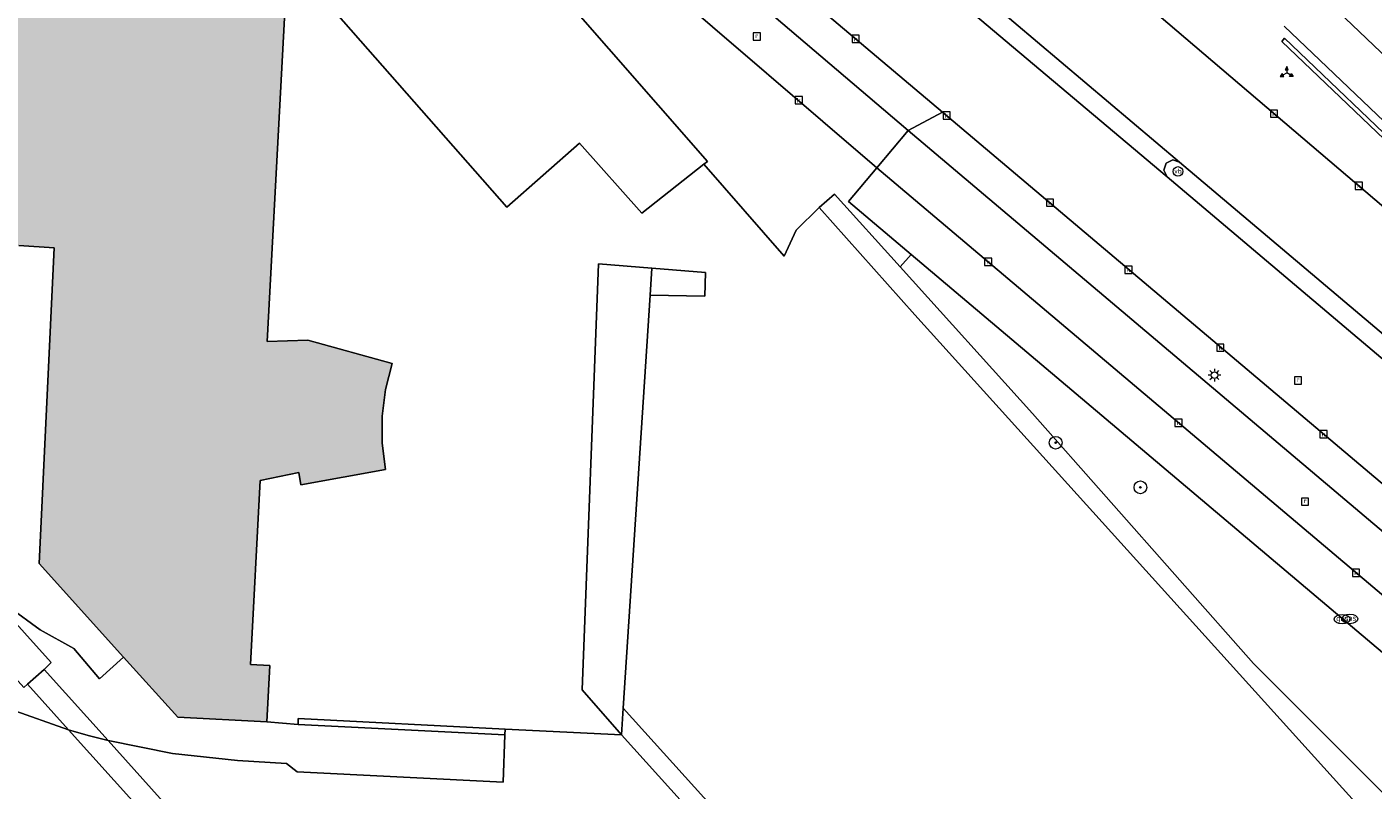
# Model space of a CAD drawing. Header units: metres. Extents: x 196496 to 197479, y 355139 to 356324.
# Tile 59 of 144: x 197156 to 197240, y 355602 to 355650. Entities that reach past the tile are written whole.
import ezdxf
from ezdxf.enums import TextEntityAlignment as Align

# ---------------------------------------------------------------- set-up
doc = ezdxf.new("R2010")
doc.units = ezdxf.units.M
doc.layers.get('0').update_dxf_attribs({"color": 252, "lineweight": 18})
for name, color, linetype, lineweight in [('B-WE-GK-KADEMUUR-GV', 252, 'Continuous', 18), ('B-WE-GR-BEPLANTING_CULTUUR_HEESTERS-GV', 252, 'Continuous', 18), ('B-WE-GR-BOOM-S', 252, 'Continuous', 18), ('B-WE-GR-GROENVOORZIENING-GV', 252, 'Continuous', 18), ('B-WE-GW-TALUD_KRUIN-G', 252, 'Continuous', 18), ('B-WE-IE-MEUBILAIR_WEGMEUBILAIR-S', 252, 'Continuous', 18), ('B-WE-IE-MEUBILAIR_WEGMEUBILAIR_VERKEERSBORD-S', 252, 'Continuous', 18), ('B-WE-IE-TERREINAFSCHEIDING_KUNSTMATIG_MUUR-GV', 252, 'Continuous', 18), ('B-WE-KL-ET_LS_OV_LICHTMAST-S', 252, 'Continuous', 18), ('B-WE-KL-GAS_PUT-S', 252, 'Continuous', 18), ('B-WE-KW-KUNSTWERK_DEK-GV', 252, 'Continuous', 18), ('B-WE-OG-BEBOUWING-GV', 252, 'Continuous', 18), ('B-WE-OG-TERREIN_ERF-GV', 252, 'Continuous', 18), ('B-WE-RI-GWA_KOLK-S', 252, 'Continuous', 18), ('B-WE-RI-GWA_RIOOLPUT-S', 252, 'Continuous', 18), ('B-WE-VH-VERHARDING_ASFALT-GV', 252, 'Continuous', 18), ('B-WE-VH-VERHARDING_BETONSTRAATSTEEN-GV', 252, 'Continuous', 18), ('B-WE-VH-VERHARDING_HALFVERHARDING-GV', 252, 'Continuous', 18), ('B-WE-VH-VERHARDING_OPEN-GV', 252, 'Continuous', 18), ('B-WE-VH-VERHARDING_STRAATBAKSTEEN-GV', 252, 'Continuous', 18), ('B-WE-VH-VERHARDING_TEGEL-GV', 252, 'Continuous', 18)]:
    doc.layers.add(name, color=color, linetype=linetype, lineweight=lineweight)
doc.layers.add('X-XX-AL-PRESENTATIE_GEBOUW3-V', color=7, linetype='Continuous', lineweight=18, true_color=0xf0f0f0)
doc.styles.add('NLCS-ISO', font='NLCS-ISO.ttf')

# ---------------------------------------------------------------- blocks, each defined once
blk = doc.blocks.new('SIE-WEG_VERKEERSBORD_WEGWIJZER-SO')
at = {"linetype": 'ByBlock', "lineweight": 18}
h = blk.add_hatch(color=0, dxfattribs=at)
h.dxf.hatch_style = 1
h.paths.add_polyline_path([(0.5, 1), (0, 2), (-0.5, 1)])
h = blk.add_hatch(color=0, dxfattribs=at)
h.dxf.hatch_style = 1
h.paths.add_polyline_path([(-1.38, -0.22), (-2, -1.15), (-0.88, -1.09)])
h = blk.add_hatch(color=0, dxfattribs=at)
h.dxf.hatch_style = 1
h.paths.add_polyline_path([(1.38, -0.22), (2, -1.15), (0.88, -1.09)])
at = {"color": 0, "linetype": 'ByBlock', "lineweight": 18}
for points in [[(-1.13, -0.65), (0, 0)], [(0, 1), (0, 0)], [(1.13, -0.65), (0, 0)]]:
    blk.add_lwpolyline(points, dxfattribs=at)
for points in [[(0.5, 1), (0, 2), (-0.5, 1)], [(-1.38, -0.22), (-2, -1.15), (-0.88, -1.09)], [(1.38, -0.22), (2, -1.15), (0.88, -1.09)]]:
    blk.add_lwpolyline(points, close=True, dxfattribs=at)
blk = doc.blocks.new('SIE-WEG_PAAL_VERKEERSBORD-SO')
at = {"color": 0, "linetype": 'ByBlock', "lineweight": 18}
blk.add_circle((0, 0), 1.5, dxfattribs=at)
at = {"color": 0, "linetype": 'ByBlock', "lineweight": 18, "style": 'NLCS-ISO'}
blk.add_text('vb', height=1.5, dxfattribs=at).set_placement((0, 0.13), align=Align.MIDDLE_CENTER)
blk = doc.blocks.new('SKL-ET_OV_LICHTMAST-SO')
at = {"color": 0, "linetype": 'ByBlock', "lineweight": 18}
for points in [[(-1.25, 0), (-2, 0)], [(-1.41, 1.41), (-0.88, 0.88)], [(0, 2), (0, 1.25)], [(0.88, 0.88), (1.41, 1.41)], [(2, 0), (1.25, 0)], [(-1.41, -1.41), (-0.88, -0.88)], [(0, -1.25), (0, -2)], [(0.88, -0.88), (1.41, -1.41)]]:
    blk.add_lwpolyline(points, dxfattribs=at)
blk.add_circle((0, 0), 1, dxfattribs=at)
blk = doc.blocks.new('SRI-KOLK-SO')
at = {"color": 0, "linetype": 'ByBlock', "lineweight": 18}
blk.add_lwpolyline([(-1.125, -1.125), (1.125, -1.125), (1.125, 1.125), (-1.125, 1.125)], close=True, dxfattribs=at)
at = {"color": 0, "linetype": 'ByBlock', "lineweight": 18, "style": 'NLCS-ISO'}
blk.add_text('k', height=1.5, dxfattribs=at).set_placement((0, 0), align=Align.MIDDLE_CENTER)
blk = doc.blocks.new('SRI-PUT_INSPECTIEPUT_RIOOLPUT-SO')
at = {"color": 0, "linetype": 'ByBlock', "lineweight": 18}
blk.add_lwpolyline([(-1.12, -1.12), (1.12, -1.12), (1.12, 1.12), (-1.12, 1.12)], close=True, dxfattribs=at)
at = {"color": 0, "linetype": 'ByBlock', "lineweight": 18, "style": 'NLCS-ISO'}
blk.add_text('r', height=1.5, dxfattribs=at).set_placement((0, 0.28), align=Align.MIDDLE_CENTER)
blk = doc.blocks.new('SKL-GAS_PUT-SO')
at = {"color": 0, "linetype": 'ByBlock', "lineweight": 18}
blk.add_ellipse((0, 0), major_axis=(2.5, 0), ratio=0.601255, dxfattribs=at)
at = {"color": 0, "linetype": 'ByBlock', "lineweight": 18, "style": 'NLCS-ISO'}
blk.add_text('gas', height=1.8, dxfattribs=at).set_placement((0.12, 0.3), align=Align.MIDDLE_CENTER)
blk = doc.blocks.new('SGR-BOOM_01-SO')
at = {"linetype": 'ByBlock', "lineweight": 18}
h = blk.add_hatch(color=0, dxfattribs=at)
h.dxf.hatch_style = 1
edge = h.paths.add_edge_path()
edge.add_arc((0, 0), 0.25, 0, 360)
at = {"color": 0, "linetype": 'ByBlock', "lineweight": 18}
for radius in [2, 0.25]:
    blk.add_circle((0, 0), radius, dxfattribs=at)

msp = doc.modelspace()

# ---------------------------------------------------------------- hatches: boundary and pattern name
at = {"layer": 'X-XX-AL-PRESENTATIE_GEBOUW3-V'}
msp.add_hatch(color=256, dxfattribs=at).paths.add_polyline_path([(197098.531, 355679.988), (197105.902, 355671.813), (197125.662, 355670.796), (197125.581, 355667.23), (197125.822, 355663.672), (197116.992, 355662.602), (197117.061, 355662.192), (197117.348, 355662.23), (197121.231, 355657.865), (197120.902, 355657.816), (197121.648, 355655.239), (197123.246, 355655.712), (197126.363, 355652.154), (197126.023, 355652.089), (197126.232, 355651.697), (197129.058, 355653.142), (197130.141, 355651.155), (197131.377, 355649.238), (197132.759, 355647.406), (197134.277, 355645.678), (197135.919, 355644.067), (197137.671, 355642.587), (197139.518, 355641.247), (197141.442, 355640.056), (197143.477, 355638.934), (197141.543, 355634.893), (197141.707, 355635.224), (197146.065, 355630.42), (197145.967, 355630.049), (197146.368, 355629.954), (197148.538, 355636.948), (197150.695, 355636.448), (197152.88, 355636.068), (197155.082, 355635.81), (197157.292, 355635.676), (197156.346, 355615.882), (197161.639, 355610.019), (197165.037, 355606.254), (197170.625, 355605.965), (197170.812, 355609.49), (197169.603, 355609.554), (197170.214, 355621.088), (197172.626, 355621.586), (197172.763, 355620.825), (197178.058, 355621.776), (197177.86, 355623.44), (197177.864, 355625.128), (197178.071, 355626.803), (197178.474, 355628.429), (197173.198, 355629.892), (197170.651, 355629.799), (197172.39, 355662.166), (197173.987, 355662.07), (197173.993, 355662.07), (197174.163, 355665.615), (197173.828, 355665.635), (197173.439, 355665.658), (197173.427, 355665.408), (197170.673, 355665.573), (197170.522, 355665.582), (197167.705, 355665.751), (197167.538, 355668.445), (197166.86, 355670.78), (197165.613, 355673.01), (197163.893, 355674.965), (197161.841, 355676.462), (197159.206, 355677.562), (197156.783, 355677.974), (197156.908, 355680.615), (197156.988, 355682.308), (197157.053, 355683.691), (197157.303, 355683.68), (197157.338, 355684.442), (197150.841, 355684.748), (197148.027, 355684.881), (197127.377, 355690.245), (197125.854, 355684.311), (197101.03, 355685.598), (197101.05, 355686.826), (197097.483, 355687.039), (197097.163, 355681.506)])

# ---------------------------------------------------------------- linework, layer by layer
at = {"layer": 'B-WE-GK-KADEMUUR-GV', "flags": 128}
msp.add_lwpolyline([(197266.958, 355617.731), (197234.428, 355648.8), (197234.26, 355648.601), (197266.807, 355617.565), (197268.723, 355615.936), (197271.038, 355613.968), (197271.08, 355614.194), (197271.09, 355614.249), (197268.778, 355616.197)], close=True, dxfattribs=at)
at = {"layer": 'B-WE-GR-BEPLANTING_CULTUUR_HEESTERS-GV', "flags": 128}
for points in [[(197258.267, 355579.428), (197262.513, 355578.017), (197263.121, 355580.801), (197263.216, 355581.237), (197261.654, 355581.634), (197255.924, 355586.181), (197232.491, 355609.62), (197218.626, 355625.296), (197210.345, 355634.472), (197206.226, 355639.036), (197205.26, 355638.194), (197211.248, 355631.476), (197255.107, 355582.973)], [(197265.025, 355589.677), (197211.018, 355635.26), (197210.345, 355634.472), (197218.626, 355625.296), (197232.491, 355609.62), (197255.924, 355586.181), (197261.654, 355581.634), (197263.216, 355581.237), (197263.795, 355583.891), (197264.5, 355587.429), (197264.53, 355587.557)]]:
    msp.add_lwpolyline(points, close=True, dxfattribs=at)
at = {"layer": 'B-WE-GR-GROENVOORZIENING-GV', "flags": 128}
for points in [[(197194.659, 355632.711), (197194.769, 355634.395), (197191.415, 355634.662), (197190.388, 355607.985), (197192.865, 355605.161), (197192.973, 355606.821)], [(197194.769, 355634.395), (197194.659, 355632.711), (197198.078, 355632.646), (197198.122, 355634.128)]]:
    msp.add_lwpolyline(points, close=True, dxfattribs=at)
msp.add_lwpolyline([(197213.377, 355584.229), (197192.973, 355606.821), (197192.865, 355605.161), (197207.563, 355588.892)], dxfattribs=at)
at = {"layer": 'B-WE-GW-TALUD_KRUIN-G', "flags": 128}
for points in [[(197192.865, 355605.161), (197192.973, 355606.821), (197194.659, 355632.711), (197194.769, 355634.395)], [(197210.345, 355634.472), (197218.626, 355625.296), (197232.491, 355609.62), (197255.924, 355586.181), (197261.654, 355581.634), (197263.216, 355581.237)]]:
    msp.add_lwpolyline(points, dxfattribs=at)
at = {"layer": 'B-WE-IE-TERREINAFSCHEIDING_KUNSTMATIG_MUUR-GV', "flags": 128}
msp.add_lwpolyline([(197185.574, 355605.513), (197172.582, 355606.179), (197172.581, 355606.013), (197172.583, 355605.808), (197185.556, 355605.149)], close=True, dxfattribs=at)
at = {"layer": 'B-WE-KW-KUNSTWERK_DEK-GV', "flags": 128}
msp.add_lwpolyline([(197171.411, 355592.868), (197167.205, 355597.54), (197160.681, 355604.79), (197160.68, 355604.792), (197156.661, 355609.257), (197155.624, 355608.327), (197158.197, 355605.471), (197165.246, 355597.645), (197170.377, 355591.95)], close=True, dxfattribs=at)
at = {"layer": 'B-WE-OG-BEBOUWING-GV', "flags": 128}
msp.add_lwpolyline([(197155.082, 355635.81), (197157.292, 355635.676), (197156.346, 355615.882), (197161.639, 355610.019), (197165.037, 355606.254), (197170.625, 355605.965), (197170.812, 355609.49), (197169.603, 355609.554), (197170.214, 355621.088), (197172.626, 355621.586), (197172.763, 355620.825), (197178.058, 355621.776), (197177.86, 355623.44), (197177.864, 355625.128), (197178.071, 355626.803), (197178.474, 355628.429), (197173.198, 355629.892), (197170.651, 355629.799), (197172.39, 355662.166)], dxfattribs=at)
at = {"layer": 'B-WE-OG-TERREIN_ERF-GV', "flags": 128}
for points in [[(197137.02, 355631.991), (197157.105, 355609.687), (197156.661, 355609.257), (197155.624, 355608.327), (197155.383, 355608.113)], [(197154.529, 355606.76), (197158.197, 355605.471), (197159.432, 355605.114), (197160.679, 355604.792), (197160.68, 355604.792), (197164.702, 355603.988), (197168.781, 355603.557), (197171.853, 355603.366), (197172.521, 355602.838), (197185.443, 355602.18), (197185.556, 355605.149), (197172.583, 355605.808), (197170.625, 355605.965), (197165.037, 355606.254), (197161.639, 355610.019), (197160.128, 355608.664), (197158.515, 355610.564), (197156.413, 355611.738), (197154.461, 355613.148)]]:
    msp.add_lwpolyline(points, dxfattribs=at)
at = {"layer": 'B-WE-VH-VERHARDING_ASFALT-GV', "flags": 128}
for points in [[(197198.564, 355656.343), (197212.981, 355644.174), (197265.323, 355599.992)], [(197211.529, 355654.837), (197227.86, 355641.035), (197267.025, 355607.975)], [(197266.736, 355606.619), (197227.077, 355640.126), (197210.712, 355653.911)], [(197255.895, 355625.242), (197225.98, 355650.708)]]:
    msp.add_lwpolyline(points, dxfattribs=at)
at = {"layer": 'B-WE-VH-VERHARDING_BETONSTRAATSTEEN-GV', "flags": 128}
for points in [[(197179.691, 355662.289), (197198.258, 355641.09), (197198.02, 355640.903), (197203.066, 355635.147), (197203.822, 355636.782), (197205.26, 355638.194), (197206.226, 355639.036), (197210.345, 355634.472), (197211.018, 355635.26), (197207.095, 355638.571), (197208.865, 355640.679), (197195.186, 355652.452)], [(197195.186, 355652.452), (197208.865, 355640.679), (197210.835, 355643.025), (197193.01, 355658.212)], [(197193.01, 355658.212), (197210.835, 355643.025), (197212.981, 355644.174), (197198.564, 355656.343)]]:
    msp.add_lwpolyline(points, dxfattribs=at)
at = {"layer": 'B-WE-VH-VERHARDING_HALFVERHARDING-GV', "flags": 128}
msp.add_lwpolyline([(197160.68, 355604.792), (197156.661, 355609.257), (197155.624, 355608.327), (197158.197, 355605.471), (197165.246, 355597.645), (197170.377, 355591.95), (197171.411, 355592.868), (197167.205, 355597.54), (197160.681, 355604.79)], close=True, dxfattribs=at)
at = {"layer": 'B-WE-VH-VERHARDING_OPEN-GV', "flags": 128}
for points in [[(197096.031, 355677.483), (197094.316, 355675.943), (197111.097, 355657.304), (197124.983, 355637.79), (197146.806, 355617.68), (197155.383, 355608.113), (197155.624, 355608.327), (197156.661, 355609.257), (197157.105, 355609.687), (197137.02, 355631.991)], [(197175.864, 355658.946), (197179.535, 355654.479), (197174.98, 355650.384), (197185.674, 355638.228), (197190.223, 355642.221), (197194.136, 355637.845), (197198.02, 355640.903), (197198.258, 355641.09), (197179.691, 355662.289)]]:
    msp.add_lwpolyline(points, close=True, dxfattribs=at)
for points in [[(197172.39, 355662.166), (197170.651, 355629.799), (197173.198, 355629.892), (197178.474, 355628.429), (197178.071, 355626.803), (197177.864, 355625.128), (197177.86, 355623.44), (197178.058, 355621.776), (197172.763, 355620.825), (197172.626, 355621.586), (197170.214, 355621.088), (197169.603, 355609.554), (197170.812, 355609.49), (197170.625, 355605.965), (197172.583, 355605.808), (197172.581, 355606.013), (197172.582, 355606.179), (197185.574, 355605.513), (197192.865, 355605.161), (197190.388, 355607.985), (197191.415, 355634.662), (197194.769, 355634.395), (197198.122, 355634.128), (197198.078, 355632.646), (197194.659, 355632.711), (197192.973, 355606.821), (197213.377, 355584.229)], [(197255.107, 355582.973), (197211.248, 355631.476), (197205.26, 355638.194), (197203.822, 355636.782), (197203.066, 355635.147), (197198.02, 355640.903), (197194.136, 355637.845), (197190.223, 355642.221), (197185.674, 355638.228), (197174.98, 355650.384)], [(197154.461, 355613.148), (197156.413, 355611.738), (197158.515, 355610.564), (197160.128, 355608.664), (197161.639, 355610.019), (197156.346, 355615.882), (197157.292, 355635.676), (197155.082, 355635.81)], [(197207.563, 355588.892), (197192.865, 355605.161), (197185.574, 355605.513), (197185.556, 355605.149), (197185.443, 355602.18), (197172.521, 355602.838), (197171.853, 355603.366), (197168.781, 355603.557), (197164.702, 355603.988), (197160.68, 355604.792), (197160.679, 355604.792), (197159.432, 355605.114), (197158.197, 355605.471), (197154.529, 355606.76), (197134.005, 355615.761), (197133.61, 355609.605), (197161.107, 355597.867)]]:
    msp.add_lwpolyline(points, dxfattribs=at)
at = {"layer": 'B-WE-VH-VERHARDING_STRAATBAKSTEEN-GV', "flags": 128}
for points in [[(197210.712, 355653.911), (197227.077, 355640.126), (197226.876, 355640.535), (197227.019, 355640.967), (197227.426, 355641.174), (197227.86, 355641.035), (197211.529, 355654.837), (197211.662, 355654.432), (197211.505, 355654.035), (197211.131, 355653.83)], [(197264.783, 355597.46), (197267.487, 355595.176), (197267.693, 355596.271), (197267.974, 355597.754), (197265.323, 355599.992), (197212.981, 355644.174), (197210.835, 355643.025)], [(197267.025, 355607.975), (197227.86, 355641.035), (197227.426, 355641.174), (197227.019, 355640.967), (197226.876, 355640.535), (197227.077, 355640.126), (197266.736, 355606.619), (197269.248, 355604.497), (197269.508, 355605.872)]]:
    msp.add_lwpolyline(points, close=True, dxfattribs=at)
for points in [[(197225.98, 355650.708), (197255.895, 355625.242)], [(197257.256, 355627.8), (197234.411, 355649.561)], [(197266.807, 355617.565), (197234.26, 355648.601), (197234.428, 355648.8), (197266.958, 355617.731)]]:
    msp.add_lwpolyline(points, dxfattribs=at)
at = {"layer": 'B-WE-VH-VERHARDING_TEGEL-GV', "flags": 128}
for points in [[(197260.109, 355629.242), (197236.893, 355651.361)], [(197236.893, 355651.361), (197260.109, 355629.242)], [(197234.411, 355649.561), (197257.256, 355627.8)]]:
    msp.add_lwpolyline(points, dxfattribs=at)
for points in [[(197210.835, 355643.025), (197208.865, 355640.679), (197264.065, 355594.09), (197266.839, 355591.748), (197267.487, 355595.176), (197264.783, 355597.46)], [(197265.164, 355589.56), (197266.252, 355588.641), (197266.839, 355591.748), (197264.065, 355594.09), (197208.865, 355640.679), (197207.095, 355638.571), (197211.018, 355635.26), (197265.025, 355589.677)]]:
    msp.add_lwpolyline(points, close=True, dxfattribs=at)

# ---------------------------------------------------------------- block references
at = {"layer": 'B-WE-GR-BOOM-S', "xscale": 0.2, "yscale": 0.2, "zscale": 0.2}
for p in [(197220.085, 355623.456), (197225.398, 355620.663)]:
    msp.add_blockref('SGR-BOOM_01-SO', p, dxfattribs=at)
at = {"layer": 'B-WE-IE-MEUBILAIR_WEGMEUBILAIR-S', "xscale": 0.2, "yscale": 0.2, "zscale": 0.2}
msp.add_blockref('SIE-WEG_PAAL_VERKEERSBORD-SO', (197227.756, 355640.458), dxfattribs=at)
at = {"layer": 'B-WE-IE-MEUBILAIR_WEGMEUBILAIR_VERKEERSBORD-S', "xscale": 0.2, "yscale": 0.2, "zscale": 0.2}
msp.add_blockref('SIE-WEG_VERKEERSBORD_WEGWIJZER-SO', (197234.57, 355646.63), dxfattribs=at)
at = {"layer": 'B-WE-KL-ET_LS_OV_LICHTMAST-S', "xscale": 0.2, "yscale": 0.2, "zscale": 0.2}
msp.add_blockref('SKL-ET_OV_LICHTMAST-SO', (197230.044, 355627.693), dxfattribs=at)
at = {"layer": 'B-WE-KL-GAS_PUT-S', "xscale": 0.2, "yscale": 0.2, "zscale": 0.2}
for p in [(197238.043, 355612.401), (197238.539, 355612.42)]:
    msp.add_blockref('SKL-GAS_PUT-SO', p, dxfattribs=at)
at = {"layer": 'B-WE-RI-GWA_KOLK-S', "xscale": 0.2, "yscale": 0.2, "zscale": 0.2}
for p in [(197207.549, 355648.762), (197203.979, 355644.921), (197233.777, 355644.08), (197213.251, 355643.959), (197239.1, 355639.558), (197219.73, 355638.496), (197215.858, 355634.792), (197224.657, 355634.294), (197230.409, 355629.414), (197227.783, 355624.709), (197236.879, 355623.992), (197238.921, 355615.308)]:
    msp.add_blockref('SRI-KOLK-SO', p, dxfattribs=at)
at = {"layer": 'B-WE-RI-GWA_RIOOLPUT-S', "xscale": 0.2, "yscale": 0.2, "zscale": 0.2}
for p in [(197201.349, 355648.916), (197235.281, 355627.357), (197235.724, 355619.769)]:
    msp.add_blockref('SRI-PUT_INSPECTIEPUT_RIOOLPUT-SO', p, dxfattribs=at)

doc.saveas('drawing.dxf')
